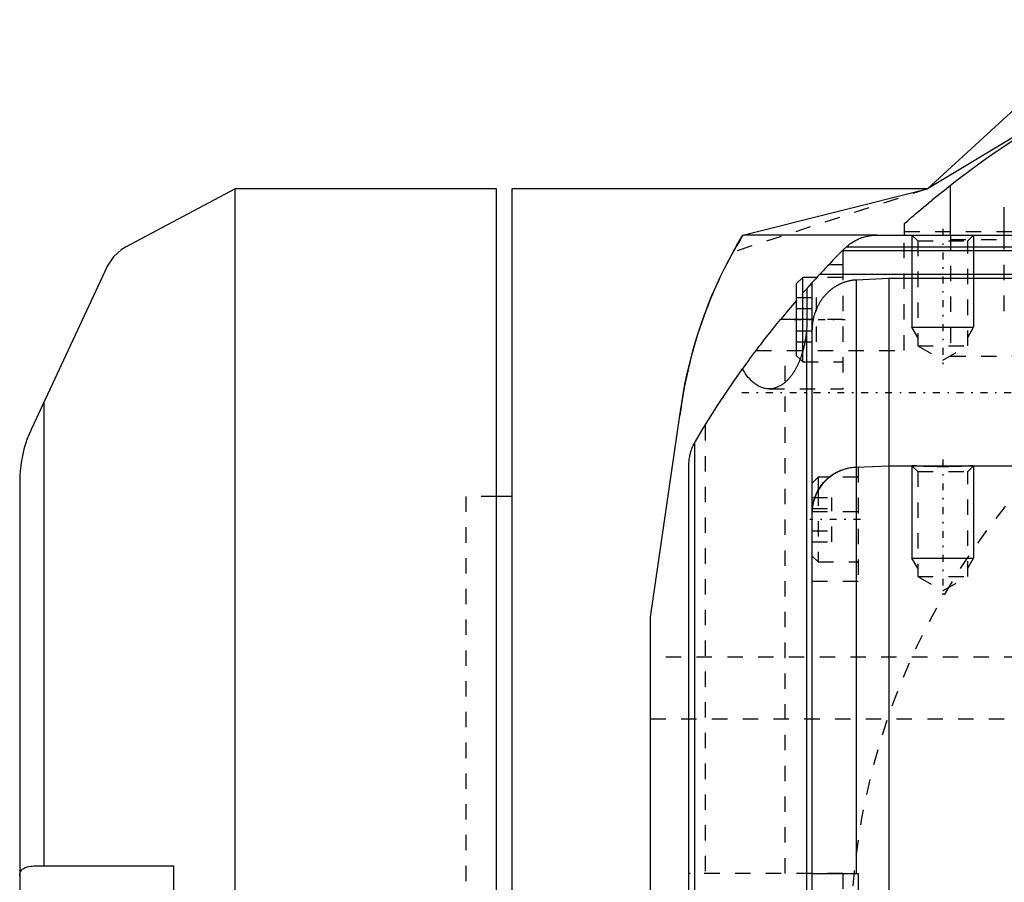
# Model space of a CAD drawing. Extents: x -109 to 109, y -1 to 737.
# Tile 8 of 13: x -99 to -35, y 574 to 630. Entities that reach past the tile are written whole.
import ezdxf

# ---------------------------------------------------------------- set-up
doc = ezdxf.new("R2010")
doc.units = 0
doc.linetypes.add('CENTER', pattern=[1.5, 0.45, -0.5, 0.05, -0.5])
doc.linetypes.add('DASHED', pattern=[2, 1, -1])
for name, color, linetype in [('AM_0', 7, 'CONTINUOUS'), ('AM_10', 7, 'CONTINUOUS'), ('AM_3', 7, 'DASHED'), ('AM_7', 7, 'CENTER')]:
    doc.layers.add(name, color=color, linetype=linetype)

msp = doc.modelspace()

# ---------------------------------------------------------------- linework, layer by layer
at = {"layer": 'AM_0', "color": 7, "linetype": 'CONTINUOUS'}
for p, q in [((-40, 619), (-28, 630)), ((-21.693, 630), (-40, 619)), ((-85, 619), (-92.13, 615.209)), ((-68, 619), (-85, 619)), ((-85, 544.742), (-85, 619)), ((-68, 520), (-68, 619)), ((-40, 619), (-67, 619)), ((-67, 619), (-67, 521)), ((-51.99, 615.987), (-40, 619)), ((-38.5, 616), (-38.5, 619.234)), ((-35, 616), (-35, 617.806)), ((-41.5, 616.733), (-41.5, 616)), ((-43.267, 616), (-51.937, 616)), ((-43.267, 616), (43.267, 616)), ((-45.5, 615.008), (-45.394, 615.115)), ((-23.365, 615.222), (-45.282, 615.222)), ((-45.5, 615.008), (-45.5, 614.057)), ((-23.599, 614.98), (-45.5, 614.98)), ((-46.996, 613.444), (-46.421, 614.057)), ((-45.5, 614.057), (-46.421, 614.057)), ((-93.47, 613.629), (-98.24, 603.4)), ((-48.1, 613.25), (-48.5, 612.85)), ((-47.175, 613.25), (-48.1, 613.25)), ((-48.1, 608.453), (-48.1, 613.25)), ((-24.734, 613.444), (-46.996, 613.444)), ((-42.5, 613.184), (-44.639, 613.075)), ((-42.5, 613.184), (-42.5, 526.816)), ((-34.5, 613.184), (-42.5, 613.184)), ((-48.5, 608.15), (-48.5, 612.85)), ((-47.832, 612.521), (-47.5, 612.892)), ((-47.832, 612.521), (-47.832, 610.5)), ((-47.5, 612.892), (-47.5, 527.108)), ((-44.639, 613.075), (-44.639, 600.917)), ((-48.5, 610.5), (-49.556, 610.5)), ((-47.867, 609.739), (-47.867, 530.261)), ((-47.5, 609.791), (-47.5, 530.209)), ((-48.5, 608.15), (-48.274, 607.924)), ((-97.408, 575), (-97.408, 605.183)), ((-58, 591.16), (-56.082, 604.258)), ((-55.133, 602.497), (-55.133, 537.503)), ((-55.5, 538.94), (-55.5, 601.06)), ((-44.639, 600.901), (-42.5, 601)), ((-42.5, 601), (-31, 601)), ((-44.639, 600.917), (-44.5, 600.923)), ((-44.639, 600.901), (-44.639, 574.5)), ((-44.5, 600.923), (-44.5, 600.907)), ((-99, 600), (-99, 390.247)), ((-47.1, 600.25), (-47.5, 599.85)), ((-46.37, 600.25), (-47.1, 600.25)), ((-47.1, 600.25), (-47.1, 599.402)), ((-67, 599), (-68, 599)), ((-58, 550), (-58, 591.16)), ((-97.591, 575), (-89, 575)), ((-89, 575), (-89, 565)), ((-47.465, 574.5), (-44.5, 574.5)), ((-44.5, 574.5), (-44.5, 565.5))]:
    msp.add_line(p, q, dxfattribs=at)
for points in [[(-38.5, 619.234, 0), (-38.083, 619.557, 0), (-37.241, 620.193, 0), (-36.388, 620.815, 0), (-35.958, 621.12, 0), (-35.525, 621.422, 0), (-34.651, 622.015, 0), (-33.768, 622.592, 0), (-32.875, 623.155, 0), (-31.973, 623.703, 0), (-31.062, 624.235, 0), (-30.603, 624.495, 0), (-30.142, 624.752, 0), (-29.213, 625.253, 0), (-28.276, 625.738, 0), (-27.33, 626.208, 0), (-26.377, 626.661, 0), (-25.417, 627.098, 0), (-24.934, 627.311, 0), (-24.449, 627.519, 0), (-23.475, 627.924, 0), (-22.493, 628.312, 0), (-22, 628.5, 0)], [(-41.5, 616.733, 0), (-41.435, 616.791, 0), (-41.303, 616.908, 0), (-41.166, 617.028, 0), (-41.096, 617.089, 0), (-41.024, 617.152, 0), (-40.876, 617.28, 0), (-40.722, 617.412, 0), (-40.564, 617.548, 0), (-40.401, 617.687, 0), (-40.233, 617.828, 0), (-40.148, 617.9, 0), (-40.062, 617.972, 0), (-39.887, 618.118, 0), (-39.708, 618.265, 0), (-39.527, 618.413, 0), (-39.344, 618.562, 0), (-39.158, 618.712, 0), (-39.065, 618.787, 0), (-38.971, 618.862, 0), (-38.783, 619.011, 0), (-38.595, 619.16, 0), (-38.5, 619.234, 0)], [(-45.282, 615.222, 0), (-45.234, 615.265, 0), (-45.134, 615.348, 0), (-45.032, 615.426, 0), (-44.979, 615.463, 0), (-44.926, 615.499, 0), (-44.818, 615.568, 0), (-44.708, 615.631, 0), (-44.596, 615.689, 0), (-44.482, 615.743, 0), (-44.367, 615.791, 0), (-44.31, 615.813, 0), (-44.251, 615.834, 0), (-44.135, 615.872, 0), (-44.018, 615.904, 0), (-43.9, 615.932, 0), (-43.783, 615.955, 0), (-43.667, 615.973, 0), (-43.609, 615.98, 0), (-43.551, 615.987, 0), (-43.436, 615.995, 0), (-43.323, 615.999, 0), (-43.267, 616, 0)], [(-92.13, 615.208, 0), (-92.398, 615.037, 0), (-92.906, 614.578, 0), (-93.317, 613.977, 0), (-93.47, 613.629, 0)], [(-45.394, 615.115, 0), (-45.376, 615.133, 0), (-45.339, 615.169, 0), (-45.301, 615.204, 0), (-45.282, 615.222, 0)], [(-44.639, 613.075, 0), (-44.661, 613.074, 0), (-44.704, 613.071, 0), (-44.749, 613.068, 0), (-44.771, 613.065, 0), (-44.793, 613.063, 0), (-44.838, 613.058, 0), (-44.882, 613.052, 0), (-44.927, 613.045, 0), (-44.972, 613.038, 0), (-45.017, 613.03, 0), (-45.039, 613.025, 0), (-45.062, 613.021, 0), (-45.106, 613.011, 0), (-45.15, 613, 0), (-45.195, 612.989, 0), (-45.238, 612.978, 0), (-45.282, 612.965, 0), (-45.303, 612.959, 0), (-45.325, 612.952, 0), (-45.367, 612.938, 0), (-45.409, 612.924, 0), (-45.43, 612.916, 0), (-45.451, 612.909, 0), (-45.492, 612.894, 0), (-45.532, 612.878, 0), (-45.552, 612.87, 0), (-45.571, 612.862, 0), (-45.61, 612.845, 0), (-45.649, 612.828, 0), (-45.687, 612.81, 0), (-45.726, 612.791, 0), (-45.765, 612.772, 0), (-45.785, 612.761, 0), (-45.804, 612.751, 0), (-45.843, 612.73, 0), (-45.882, 612.708, 0), (-45.921, 612.686, 0), (-45.96, 612.663, 0), (-45.998, 612.639, 0), (-46.017, 612.626, 0), (-46.036, 612.614, 0), (-46.074, 612.589, 0), (-46.112, 612.563, 0), (-46.149, 612.537, 0), (-46.186, 612.51, 0), (-46.222, 612.482, 0), (-46.24, 612.468, 0), (-46.258, 612.454, 0), (-46.293, 612.426, 0), (-46.328, 612.397, 0), (-46.362, 612.368, 0), (-46.396, 612.338, 0), (-46.428, 612.308, 0), (-46.445, 612.293, 0), (-46.461, 612.278, 0), (-46.492, 612.248, 0), (-46.523, 612.218, 0), (-46.553, 612.187, 0), (-46.582, 612.157, 0), (-46.611, 612.126, 0), (-46.625, 612.11, 0), (-46.639, 612.094, 0), (-46.668, 612.062, 0), (-46.696, 612.029, 0), (-46.71, 612.012, 0), (-46.724, 611.996, 0), (-46.752, 611.961, 0), (-46.78, 611.926, 0), (-46.794, 611.909, 0), (-46.807, 611.891, 0), (-46.834, 611.855, 0), (-46.861, 611.818, 0), (-46.887, 611.781, 0), (-46.913, 611.743, 0), (-46.938, 611.705, 0), (-46.95, 611.686, 0), (-46.963, 611.667, 0), (-46.987, 611.628, 0), (-47.01, 611.589, 0), (-47.034, 611.55, 0), (-47.056, 611.51, 0), (-47.078, 611.471, 0), (-47.089, 611.451, 0), (-47.099, 611.431, 0), (-47.12, 611.391, 0), (-47.14, 611.351, 0), (-47.159, 611.311, 0), (-47.178, 611.271, 0), (-47.196, 611.231, 0), (-47.205, 611.211, 0), (-47.214, 611.191, 0), (-47.23, 611.152, 0), (-47.246, 611.112, 0), (-47.262, 611.073, 0), (-47.277, 611.034, 0), (-47.292, 610.994, 0), (-47.299, 610.973, 0), (-47.306, 610.953, 0), (-47.32, 610.912, 0), (-47.333, 610.87, 0), (-47.347, 610.827, 0), (-47.359, 610.785, 0), (-47.372, 610.742, 0), (-47.377, 610.72, 0), (-47.383, 610.698, 0), (-47.394, 610.654, 0), (-47.405, 610.61, 0), (-47.41, 610.588, 0), (-47.415, 610.566, 0), (-47.425, 610.521, 0), (-47.434, 610.476, 0), (-47.438, 610.454, 0), (-47.442, 610.431, 0), (-47.45, 610.386, 0), (-47.458, 610.341, 0), (-47.464, 610.296, 0), (-47.47, 610.251, 0), (-47.476, 610.206, 0), (-47.478, 610.184, 0), (-47.481, 610.162, 0), (-47.485, 610.117, 0), (-47.489, 610.072, 0), (-47.492, 610.028, 0), (-47.495, 609.984, 0), (-47.497, 609.941, 0), (-47.498, 609.919, 0), (-47.498, 609.897, 0), (-47.499, 609.855, 0), (-47.5, 609.812, 0), (-47.5, 609.791, 0)], [(-52.011, 607.295, 0), (-51.958, 607.368, 0), (-51.848, 607.521, 0), (-51.733, 607.679, 0), (-51.673, 607.761, 0), (-51.613, 607.843, 0), (-51.488, 608.013, 0), (-51.359, 608.186, 0), (-51.227, 608.364, 0), (-51.091, 608.545, 0), (-50.951, 608.729, 0), (-50.881, 608.822, 0), (-50.809, 608.915, 0), (-50.665, 609.103, 0), (-50.519, 609.292, 0), (-50.371, 609.481, 0), (-50.223, 609.67, 0), (-50.073, 609.858, 0), (-49.999, 609.951, 0), (-49.924, 610.044, 0), (-49.776, 610.229, 0), (-49.629, 610.41, 0), (-49.556, 610.5, 0)], [(-47.832, 610.5, 0), (-47.833, 610.374, 0), (-47.841, 610.121, 0), (-47.856, 609.866, 0), (-47.867, 609.739, 0)], [(-47.867, 609.739, 0), (-47.869, 609.71, 0), (-47.875, 609.653, 0), (-47.881, 609.596, 0), (-47.885, 609.567, 0), (-47.888, 609.539, 0), (-47.895, 609.482, 0), (-47.902, 609.425, 0), (-47.91, 609.368, 0), (-47.918, 609.312, 0), (-47.927, 609.256, 0), (-47.931, 609.228, 0), (-47.936, 609.2, 0), (-47.945, 609.144, 0), (-47.955, 609.089, 0), (-47.965, 609.033, 0), (-47.976, 608.978, 0), (-47.987, 608.923, 0), (-47.993, 608.896, 0), (-47.998, 608.869, 0), (-48.01, 608.815, 0), (-48.022, 608.761, 0), (-48.028, 608.734, 0), (-48.035, 608.707, 0), (-48.047, 608.654, 0), (-48.061, 608.6, 0), (-48.068, 608.574, 0), (-48.074, 608.548, 0), (-48.088, 608.495, 0), (-48.103, 608.443, 0), (-48.118, 608.391, 0), (-48.133, 608.34, 0), (-48.148, 608.289, 0), (-48.156, 608.264, 0), (-48.164, 608.238, 0), (-48.18, 608.188, 0), (-48.197, 608.138, 0), (-48.214, 608.089, 0), (-48.231, 608.04, 0), (-48.248, 607.991, 0), (-48.257, 607.967, 0), (-48.266, 607.943, 0), (-48.285, 607.895, 0), (-48.303, 607.848, 0), (-48.322, 607.801, 0), (-48.341, 607.754, 0), (-48.361, 607.708, 0), (-48.371, 607.685, 0), (-48.381, 607.663, 0), (-48.401, 607.618, 0), (-48.422, 607.573, 0), (-48.443, 607.529, 0), (-48.464, 607.485, 0), (-48.485, 607.442, 0), (-48.496, 607.421, 0), (-48.507, 607.4, 0), (-48.529, 607.358, 0), (-48.552, 607.316, 0), (-48.574, 607.275, 0), (-48.597, 607.235, 0), (-48.62, 607.195, 0), (-48.632, 607.175, 0), (-48.644, 607.155, 0), (-48.668, 607.117, 0), (-48.692, 607.078, 0), (-48.704, 607.06, 0), (-48.716, 607.041, 0), (-48.741, 607.004, 0), (-48.766, 606.967, 0), (-48.778, 606.949, 0), (-48.791, 606.931, 0), (-48.816, 606.896, 0), (-48.842, 606.862, 0), (-48.868, 606.827, 0), (-48.894, 606.794, 0), (-48.92, 606.761, 0), (-48.934, 606.745, 0), (-48.947, 606.729, 0), (-48.974, 606.698, 0), (-49.001, 606.667, 0), (-49.028, 606.636, 0), (-49.055, 606.607, 0), (-49.083, 606.578, 0), (-49.097, 606.564, 0), (-49.111, 606.55, 0), (-49.139, 606.522, 0), (-49.167, 606.495, 0), (-49.196, 606.469, 0), (-49.224, 606.443, 0), (-49.253, 606.418, 0), (-49.268, 606.406, 0), (-49.282, 606.394, 0), (-49.311, 606.37, 0), (-49.341, 606.348, 0), (-49.37, 606.325, 0), (-49.4, 606.304, 0), (-49.429, 606.283, 0), (-49.444, 606.273, 0), (-49.459, 606.263, 0), (-49.489, 606.244, 0), (-49.52, 606.225, 0), (-49.626, 606.166, 0), (-49.719, 606.122, 0), (-49.812, 606.085, 0), (-50.001, 606.031, 0), (-50.191, 606.003, 0), (-50.287, 606, 0)], [(-55.082, 602.588, 0), (-54.599, 603.391, 0), (-53.598, 604.975, 0), (-52.551, 606.529, 0), (-52.011, 607.295, 0)], [(-50.287, 606, 0), (-50.34, 606.001, 0), (-50.446, 606.009, 0), (-50.552, 606.026, 0), (-50.604, 606.038, 0), (-50.657, 606.051, 0), (-50.762, 606.085, 0), (-50.865, 606.127, 0), (-50.968, 606.176, 0), (-51.069, 606.234, 0), (-51.169, 606.3, 0), (-51.218, 606.336, 0), (-51.267, 606.374, 0), (-51.364, 606.456, 0), (-51.458, 606.545, 0), (-51.55, 606.641, 0), (-51.64, 606.745, 0), (-51.727, 606.855, 0), (-51.77, 606.913, 0), (-51.812, 606.973, 0), (-51.894, 607.097, 0), (-51.972, 607.227, 0), (-52.011, 607.295, 0)], [(-98.24, 603.4, 0), (-98.285, 603.303, 0), (-98.371, 603.106, 0), (-98.452, 602.907, 0), (-98.491, 602.806, 0), (-98.528, 602.704, 0), (-98.599, 602.499, 0), (-98.664, 602.291, 0), (-98.724, 602.08, 0), (-98.778, 601.866, 0), (-98.827, 601.65, 0), (-98.849, 601.541, 0), (-98.87, 601.432, 0), (-98.906, 601.219, 0), (-98.935, 601.016, 0), (-98.957, 600.824, 0), (-98.974, 600.645, 0), (-98.985, 600.479, 0), (-98.99, 600.401, 0), (-98.993, 600.327, 0), (-98.998, 600.189, 0), (-98.999, 600.116, 0), (-98.999, 600.096, 0), (-99, 600.077, 0), (-99, 600.067, 0), (-99, 600.058, 0), (-99, 600.028, 0), (-99, 600.01, 0), (-99, 600.007, 0), (-99, 600.004, 0), (-99, 600.003, 0), (-99, 600.003, 0), (-99, 600.003, 0), (-99, 600.002, 0), (-99, 600.002, 0), (-99, 600.002, 0), (-99, 600.002, 0), (-99, 600.002, 0), (-99, 600.001, 0), (-99, 600.001, 0), (-99, 600.001, 0), (-99, 600.001, 0), (-99, 600.001, 0), (-99, 600.001, 0), (-99, 600.001, 0), (-99, 600.001, 0), (-99, 600.001, 0), (-99, 600.001, 0), (-99, 600.001, 0), (-99, 600.001, 0), (-99, 600.001, 0), (-99, 600.001, 0), (-99, 600.001, 0), (-99, 600.001, 0), (-99, 600.001, 0), (-99, 600.001, 0), (-99, 600.001, 0), (-99, 600.001, 0), (-99, 600.001, 0), (-99, 600.001, 0), (-99, 600.001, 0), (-99, 600.001, 0), (-99, 600.001, 0), (-99, 600.001, 0), (-99, 600.001, 0), (-99, 600.001, 0), (-99, 600, 0), (-99, 600, 0), (-99, 600, 0), (-99, 600, 0), (-99, 600, 0), (-99, 600, 0), (-99, 600, 0), (-99, 600, 0), (-99, 600, 0), (-99, 600, 0), (-99, 600, 0), (-99, 600, 0), (-99, 600, 0), (-99, 600, 0), (-99, 600, 0), (-99, 600, 0), (-99, 600, 0), (-99, 600, 0), (-99, 600, 0), (-99, 600, 0), (-99, 600, 0), (-99, 600, 0), (-99, 600, 0), (-99, 600, 0), (-99, 600, 0), (-99, 600, 0), (-99, 600, 0), (-99, 600, 0), (-99, 600, 0), (-99, 600, 0), (-99, 600, 0), (-99, 600, 0), (-99, 600, 0), (-99, 600, 0), (-99, 600, 0), (-99, 600, 0), (-99, 600, 0), (-99, 600, 0), (-99, 600, 0), (-99, 600, 0), (-99, 600, 0), (-99, 600, 0), (-99, 600, 0), (-99, 600, 0), (-99, 600, 0), (-99, 600, 0), (-99, 600, 0)], [(-55.5, 601.06, 0), (-55.5, 601.102, 0), (-55.497, 601.185, 0), (-55.493, 601.268, 0), (-55.49, 601.31, 0), (-55.486, 601.351, 0), (-55.477, 601.434, 0), (-55.465, 601.517, 0), (-55.451, 601.599, 0), (-55.435, 601.68, 0), (-55.417, 601.762, 0), (-55.407, 601.802, 0), (-55.396, 601.842, 0), (-55.374, 601.922, 0), (-55.349, 602.002, 0), (-55.321, 602.08, 0), (-55.292, 602.158, 0), (-55.26, 602.235, 0), (-55.244, 602.274, 0), (-55.227, 602.311, 0), (-55.191, 602.387, 0), (-55.153, 602.461, 0), (-55.133, 602.497, 0)], [(-55.133, 602.497, 0), (-55.125, 602.513, 0), (-55.108, 602.543, 0), (-55.091, 602.573, 0), (-55.082, 602.588, 0)], [(-37, 601, 0), (-37, 601, 0), (-37.002, 601, 0), (-37.005, 601, 0), (-37.007, 601, 0), (-37.01, 600.999, 0), (-37.017, 600.999, 0), (-37.025, 600.998, 0), (-37.036, 600.998, 0), (-37.048, 600.997, 0), (-37.061, 600.996, 0), (-37.069, 600.996, 0), (-37.077, 600.995, 0), (-37.094, 600.994, 0), (-37.113, 600.993, 0), (-37.134, 600.992, 0), (-37.156, 600.991, 0), (-37.18, 600.99, 0), (-37.193, 600.989, 0), (-37.206, 600.988, 0), (-37.233, 600.987, 0), (-37.261, 600.985, 0), (-37.276, 600.984, 0), (-37.291, 600.984, 0), (-37.323, 600.982, 0), (-37.356, 600.98, 0), (-37.372, 600.98, 0), (-37.39, 600.979, 0), (-37.425, 600.977, 0), (-37.461, 600.975, 0), (-37.498, 600.974, 0), (-37.537, 600.972, 0), (-37.576, 600.97, 0), (-37.595, 600.969, 0), (-37.615, 600.968, 0), (-37.657, 600.967, 0), (-37.699, 600.965, 0), (-37.743, 600.963, 0), (-37.788, 600.962, 0), (-37.835, 600.96, 0), (-37.858, 600.959, 0), (-37.882, 600.958, 0), (-37.931, 600.957, 0), (-37.981, 600.955, 0), (-38.032, 600.954, 0), (-38.083, 600.952, 0), (-38.136, 600.951, 0), (-38.162, 600.95, 0), (-38.189, 600.949, 0), (-38.243, 600.948, 0), (-38.298, 600.947, 0), (-38.353, 600.946, 0), (-38.409, 600.945, 0), (-38.465, 600.944, 0), (-38.493, 600.943, 0), (-38.521, 600.943, 0), (-38.578, 600.942, 0), (-38.635, 600.941, 0), (-38.691, 600.941, 0), (-38.748, 600.94, 0), (-38.805, 600.94, 0), (-38.833, 600.94, 0), (-38.861, 600.94, 0), (-38.917, 600.939, 0), (-38.972, 600.939, 0), (-39, 600.939, 0), (-39.028, 600.939, 0), (-39.083, 600.939, 0), (-39.139, 600.94, 0), (-39.167, 600.94, 0), (-39.195, 600.94, 0), (-39.252, 600.94, 0), (-39.309, 600.941, 0), (-39.365, 600.941, 0), (-39.422, 600.942, 0), (-39.479, 600.943, 0), (-39.507, 600.943, 0), (-39.535, 600.944, 0), (-39.591, 600.945, 0), (-39.647, 600.946, 0), (-39.702, 600.947, 0), (-39.757, 600.948, 0), (-39.811, 600.949, 0), (-39.838, 600.95, 0), (-39.864, 600.951, 0), (-39.917, 600.952, 0), (-39.968, 600.954, 0), (-40.019, 600.955, 0), (-40.069, 600.957, 0), (-40.118, 600.958, 0), (-40.142, 600.959, 0), (-40.165, 600.96, 0), (-40.212, 600.962, 0), (-40.257, 600.963, 0), (-40.301, 600.965, 0), (-40.343, 600.967, 0), (-40.385, 600.968, 0), (-40.405, 600.969, 0), (-40.424, 600.97, 0), (-40.463, 600.972, 0), (-40.502, 600.974, 0), (-40.539, 600.975, 0), (-40.575, 600.977, 0), (-40.61, 600.979, 0), (-40.628, 600.98, 0), (-40.644, 600.98, 0), (-40.677, 600.982, 0), (-40.709, 600.984, 0), (-40.724, 600.984, 0), (-40.739, 600.985, 0), (-40.767, 600.987, 0), (-40.794, 600.988, 0), (-40.807, 600.989, 0), (-40.82, 600.99, 0), (-40.844, 600.991, 0), (-40.866, 600.992, 0), (-40.887, 600.993, 0), (-40.906, 600.994, 0), (-40.923, 600.995, 0), (-40.931, 600.996, 0), (-40.939, 600.996, 0), (-40.952, 600.997, 0), (-40.964, 600.998, 0), (-40.975, 600.998, 0), (-40.983, 600.999, 0), (-40.99, 600.999, 0), (-40.993, 601, 0), (-40.995, 601, 0), (-40.998, 601, 0), (-41, 601, 0), (-41, 601, 0)], [(-46.39, 600.25, 0), (-46.348, 600.283, 0), (-46.262, 600.348, 0), (-46.174, 600.41, 0), (-46.129, 600.439, 0), (-46.083, 600.468, 0), (-45.991, 600.523, 0), (-45.897, 600.575, 0), (-45.804, 600.622, 0), (-45.71, 600.665, 0), (-45.618, 600.704, 0), (-45.571, 600.722, 0), (-45.523, 600.74, 0), (-45.425, 600.774, 0), (-45.323, 600.805, 0), (-45.22, 600.832, 0), (-45.114, 600.856, 0), (-45.008, 600.877, 0), (-44.955, 600.885, 0), (-44.901, 600.893, 0), (-44.795, 600.905, 0), (-44.691, 600.914, 0), (-44.639, 600.917, 0)], [(-99, 574.339, 0), (-98.999, 574.382, 0), (-98.99, 574.462, 0), (-98.973, 574.536, 0), (-98.961, 574.571, 0), (-98.947, 574.604, 0), (-98.912, 574.667, 0), (-98.867, 574.724, 0), (-98.813, 574.775, 0), (-98.749, 574.82, 0), (-98.677, 574.859, 0), (-98.637, 574.876, 0), (-98.596, 574.892, 0), (-98.506, 574.92, 0), (-98.408, 574.943, 0), (-98.301, 574.962, 0), (-98.187, 574.976, 0), (-98.066, 574.986, 0), (-98.002, 574.99, 0), (-97.938, 574.994, 0), (-97.804, 574.998, 0), (-97.664, 575, 0), (-97.591, 575, 0)], [(-47.5, 574.477, 0), (-47.499, 574.484, 0), (-47.491, 574.494, 0), (-47.476, 574.499, 0), (-47.465, 574.5, 0)]]:
    msp.add_polyline3d(points, dxfattribs=at)
for centre, radius, start, end in [((-27, 600.69), 29.3, 148.52862, 173.00497), ((0, 570), 64, 135.31124, 137.91849), ((0, 570), 64, 139.27173, 140.74207), ((-44.5, 597.904), 3, 92.65069, 180)]:
    msp.add_arc(centre, radius, start, end, dxfattribs=at)
at = {"layer": 'AM_10', "color": 7, "linetype": 'CONTINUOUS'}
for p, q in [((-41, 616), (-41, 610)), ((-37, 616), (-37, 610)), ((-40.621, 609.344), (-41, 610)), ((-41, 610), (-37, 610)), ((-37.379, 609.344), (-37, 610)), ((-41, 601), (-41, 595)), ((-37, 601), (-37, 595)), ((-40.621, 594.344), (-41, 595)), ((-41, 595), (-37, 595)), ((-37.379, 594.344), (-37, 595))]:
    msp.add_line(p, q, dxfattribs=at)
at = {"layer": 'AM_3', "color": 6, "linetype": 'DASHED'}
for p, q in [((-40, 619), (-52.625, 614.898)), ((-41.5, 616.24), (-2, 616.24)), ((-41.5, 608.5), (-41.5, 616)), ((-41, 616), (-40.621, 615.621)), ((-38.5, 616), (-38.5, 608.104)), ((38.5, 615.696), (-38.5, 615.696)), ((-37.379, 615.621), (-37, 616)), ((-35, 611.06), (-35, 616)), ((-40.621, 615.621), (-40.621, 608.8)), ((-40.621, 615.621), (-37.379, 615.621)), ((-37.379, 608.8), (-37.379, 615.621)), ((-45.5, 614.057), (-45.5, 606)), ((-45.5, 613.25), (-47.175, 613.25)), ((-48.5, 611.943), (-47.2, 611.943)), ((-47.2, 609.057), (-47.2, 611.943)), ((-48.5, 611.222), (-47.2, 611.222)), ((-45.5, 610.5), (-48.5, 610.5)), ((-48.5, 609.778), (-47.2, 609.778)), ((-48.5, 609.057), (-47.2, 609.057)), ((-40.621, 608.8), (-39, 607.864)), ((-40.621, 608.8), (-37.379, 608.8)), ((-39, 607.864), (-37.379, 608.8)), ((-51.125, 608.5), (-41.5, 608.5)), ((-49.254, 574.5), (-49.254, 608.5)), ((-48.1, 607.75), (-48.1, 608.453)), ((38.5, 608.104), (-38.5, 608.104)), ((-48.274, 607.924), (-48.1, 607.75)), ((-48.1, 607.75), (-45.5, 607.75)), ((-50.287, 606), (-45.5, 606)), ((-54.45, 603.634), (-54.45, 574.5)), ((-41, 601), (-40.621, 600.621)), ((-37.379, 600.621), (-37, 601)), ((-44.5, 600.907), (-44.5, 593.5)), ((-40.621, 600.621), (-40.621, 593.8)), ((-40.621, 600.621), (-37.379, 600.621)), ((-37.379, 593.8), (-37.379, 600.621)), ((-44.5, 600.25), (-46.37, 600.25)), ((-47.1, 599.402), (-47.1, 594.75)), ((-68, 599), (-70, 599)), ((-70, 599), (-70, 541)), ((-70, 599), (-70, 541)), ((-47.5, 598.943), (-46.2, 598.943)), ((-46.2, 596.057), (-46.2, 598.943)), ((-47.5, 598.222), (-46.2, 598.222)), ((-47.5, 597.92), (-47.499, 598)), ((-44.5, 598), (-47.498, 598)), ((-47.5, 596.778), (-46.2, 596.778)), ((-47.5, 596.057), (-46.2, 596.057)), ((-47.5, 595.15), (-47.1, 594.75)), ((-47.1, 594.75), (-44.5, 594.75)), ((-47.5, 593.5), (-44.5, 593.5)), ((-40.621, 593.8), (-39, 592.864)), ((-40.621, 593.8), (-37.379, 593.8)), ((-39, 592.864), (-37.379, 593.8)), ((58, 588.555), (-58, 588.555)), ((-58, 584.555), (58, 584.555)), ((-45.5, 574.5), (-55.419, 574.5)), ((-45.5, 574.5), (-45.5, 565.5))]:
    msp.add_line(p, q, dxfattribs=at)
for points in [[(-56.082, 604.258, 0), (-56.028, 604.673, 0), (-55.903, 605.494, 0), (-55.758, 606.302, 0), (-55.677, 606.7, 0), (-55.592, 607.094, 0), (-55.407, 607.868, 0), (-55.205, 608.624, 0), (-54.988, 609.36, 0), (-54.757, 610.073, 0), (-54.514, 610.763, 0), (-54.389, 611.1, 0), (-54.261, 611.429, 0), (-54, 612.07, 0), (-53.733, 612.684, 0), (-53.461, 613.271, 0), (-53.188, 613.83, 0), (-52.915, 614.361, 0), (-52.779, 614.615, 0), (-52.644, 614.862, 0), (-52.378, 615.335, 0), (-52.117, 615.777, 0), (-51.99, 615.987, 0)], [(-47.32, 598.944, 0), (-47.304, 598.985, 0), (-47.272, 599.066, 0), (-47.238, 599.145, 0), (-47.22, 599.186, 0), (-47.201, 599.226, 0), (-47.16, 599.307, 0), (-47.117, 599.387, 0), (-47.07, 599.467, 0), (-47.021, 599.546, 0), (-46.969, 599.624, 0), (-46.942, 599.662, 0), (-46.915, 599.7, 0), (-46.859, 599.774, 0), (-46.801, 599.845, 0), (-46.742, 599.913, 0), (-46.682, 599.979, 0), (-46.621, 600.041, 0), (-46.591, 600.071, 0), (-46.559, 600.102, 0), (-46.494, 600.162, 0), (-46.425, 600.221, 0), (-46.39, 600.25, 0)], [(-47.499, 598, 0), (-47.498, 598.026, 0), (-47.496, 598.078, 0), (-47.493, 598.13, 0), (-47.491, 598.156, 0), (-47.488, 598.183, 0), (-47.483, 598.236, 0), (-47.477, 598.29, 0), (-47.47, 598.343, 0), (-47.462, 598.397, 0), (-47.453, 598.451, 0), (-47.448, 598.478, 0), (-47.442, 598.504, 0), (-47.431, 598.558, 0), (-47.419, 598.611, 0), (-47.406, 598.664, 0), (-47.392, 598.716, 0), (-47.378, 598.768, 0), (-47.37, 598.793, 0), (-47.362, 598.819, 0), (-47.346, 598.869, 0), (-47.329, 598.919, 0), (-47.32, 598.944, 0)], [(-55.419, 574.5, 0), (-55.424, 574.5, 0), (-55.432, 574.5, 0), (-55.44, 574.499, 0), (-55.444, 574.499, 0), (-55.448, 574.498, 0), (-55.455, 574.497, 0), (-55.461, 574.495, 0), (-55.467, 574.493, 0), (-55.473, 574.491, 0), (-55.478, 574.488, 0), (-55.48, 574.486, 0), (-55.482, 574.485, 0), (-55.486, 574.482, 0), (-55.49, 574.478, 0), (-55.493, 574.474, 0), (-55.495, 574.47, 0), (-55.497, 574.465, 0), (-55.498, 574.463, 0), (-55.499, 574.46, 0), (-55.499, 574.455, 0), (-55.5, 574.449, 0), (-55.5, 574.446, 0)]]:
    msp.add_polyline3d(points, dxfattribs=at)
for radius, start, end in [(45, 92.54732, 87.45268), (64, 137.91849, 139.27173)]:
    msp.add_arc((0, 570), radius, start, end, dxfattribs=at)
at = {"layer": 'AM_7', "color": 4, "linetype": 'CENTER'}
for p, q in [((-39, 616.407), (-39, 607.457)), ((-48.65, 610.5), (-45.35, 610.5)), ((52.25, 605.748), (-52.25, 605.748)), ((-39, 601.407), (-39, 592.457)), ((-44.35, 597.5), (-47.65, 597.5))]:
    msp.add_line(p, q, dxfattribs=at)

doc.saveas('drawing.dxf')
